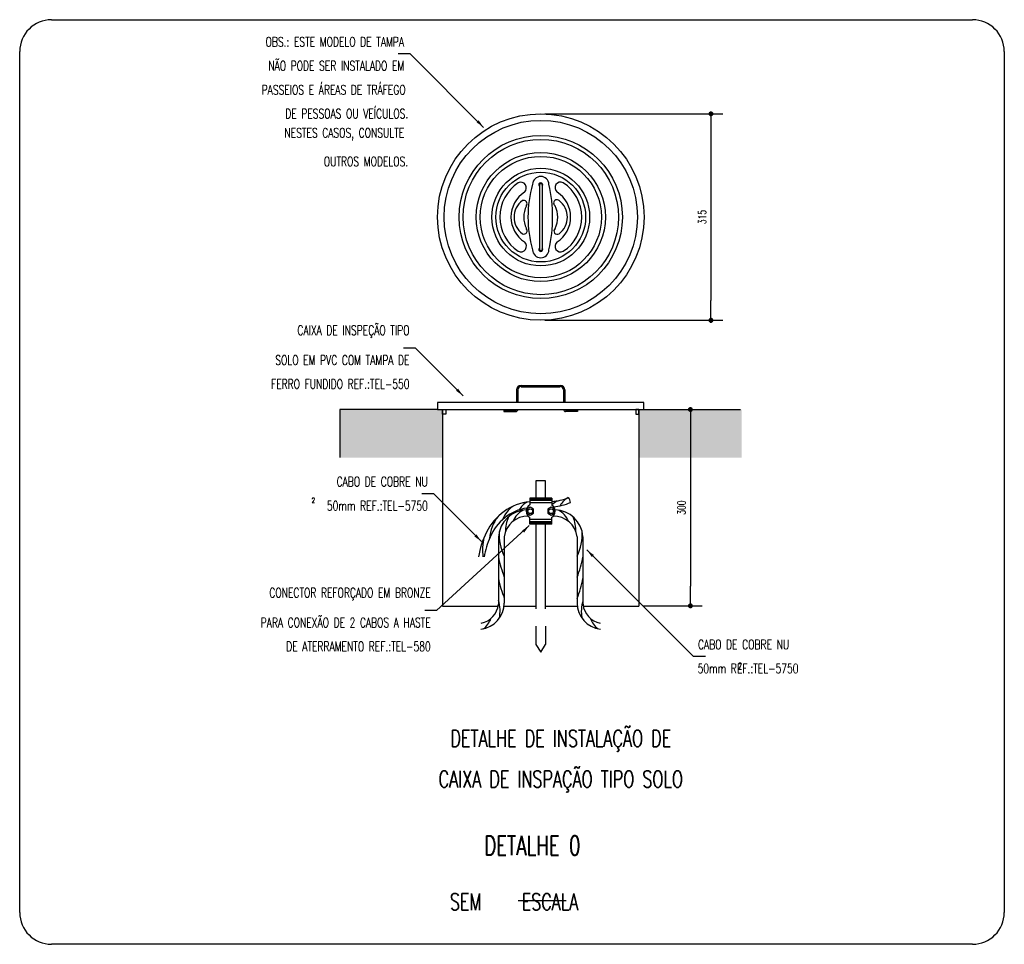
# Model space of a CAD drawing. Header units: millimetres. Extents: x 4477830 to 4478275, y -30323838 to -30323445.
# Tile 98 of 124: x 4478178 to 4478199, y -30323631 to -30323611. Entities that reach past the tile are written whole.
import ezdxf

# ---------------------------------------------------------------- set-up
doc = ezdxf.new("R2010")
doc.units = ezdxf.units.MM
doc.linetypes.add('NULL', pattern=[0])
for name, color, linetype, lineweight in [('C01', 1, 'Continuous', 30), ('C02', 2, 'Continuous', 30), ('C03', 3, 'Continuous', 30), ('C04', 4, 'Continuous', 30), ('C05', 4, 'Continuous', 30), ('P-MARGEM', 4, 'Continuous', 30)]:
    doc.layers.add(name, color=color, linetype=linetype, lineweight=lineweight)
doc.styles.add('ROMANS', font='romans.shx', dxfattribs={"width": 0.7})

msp = doc.modelspace()

# ---------------------------------------------------------------- hatches: boundary and pattern name
at = {"linetype": 'Continuous'}
for points in [[(4478192.643, -30323613.394), (4478192.639, -30323613.394), (4478192.634, -30323613.394), (4478192.63, -30323613.395), (4478192.626, -30323613.397), (4478192.622, -30323613.398), (4478192.618, -30323613.4), (4478192.614, -30323613.403), (4478192.61, -30323613.406), (4478192.607, -30323613.409), (4478192.604, -30323613.412), (4478192.601, -30323613.415), (4478192.599, -30323613.419), (4478192.597, -30323613.423), (4478192.595, -30323613.427), (4478192.594, -30323613.432), (4478192.593, -30323613.436), (4478192.592, -30323613.44), (4478192.592, -30323613.445), (4478192.592, -30323613.449), (4478192.593, -30323613.454), (4478192.594, -30323613.458), (4478192.595, -30323613.463), (4478192.597, -30323613.467), (4478192.599, -30323613.471), (4478192.601, -30323613.474), (4478192.604, -30323613.478), (4478192.607, -30323613.481), (4478192.61, -30323613.484), (4478192.614, -30323613.487), (4478192.618, -30323613.489), (4478192.622, -30323613.492), (4478192.626, -30323613.493), (4478192.63, -30323613.495), (4478192.634, -30323613.496), (4478192.639, -30323613.496), (4478192.643, -30323613.496), (4478192.643, -30323613.445), (4478192.643, -30323613.394), (4478192.643, -30323613.394)], [(4478192.643, -30323613.496), (4478192.648, -30323613.496), (4478192.652, -30323613.496), (4478192.657, -30323613.495), (4478192.661, -30323613.493), (4478192.665, -30323613.492), (4478192.669, -30323613.489), (4478192.673, -30323613.487), (4478192.676, -30323613.484), (4478192.68, -30323613.481), (4478192.683, -30323613.478), (4478192.685, -30323613.474), (4478192.688, -30323613.471), (4478192.69, -30323613.467), (4478192.692, -30323613.463), (4478192.693, -30323613.458), (4478192.694, -30323613.454), (4478192.695, -30323613.449), (4478192.695, -30323613.445), (4478192.695, -30323613.44), (4478192.694, -30323613.436), (4478192.693, -30323613.432), (4478192.692, -30323613.427), (4478192.69, -30323613.423), (4478192.688, -30323613.419), (4478192.685, -30323613.415), (4478192.683, -30323613.412), (4478192.68, -30323613.409), (4478192.676, -30323613.406), (4478192.673, -30323613.403), (4478192.669, -30323613.4), (4478192.665, -30323613.398), (4478192.661, -30323613.397), (4478192.657, -30323613.395), (4478192.652, -30323613.394), (4478192.648, -30323613.394), (4478192.643, -30323613.394), (4478192.643, -30323613.445), (4478192.643, -30323613.496), (4478192.643, -30323613.496)], [(4478192.643, -30323617.714), (4478192.639, -30323617.714), (4478192.634, -30323617.714), (4478192.63, -30323617.715), (4478192.626, -30323617.717), (4478192.622, -30323617.718), (4478192.618, -30323617.72), (4478192.614, -30323617.723), (4478192.61, -30323617.726), (4478192.607, -30323617.729), (4478192.604, -30323617.732), (4478192.601, -30323617.735), (4478192.599, -30323617.739), (4478192.597, -30323617.743), (4478192.595, -30323617.747), (4478192.594, -30323617.752), (4478192.593, -30323617.756), (4478192.592, -30323617.76), (4478192.592, -30323617.765), (4478192.592, -30323617.769), (4478192.593, -30323617.774), (4478192.594, -30323617.778), (4478192.595, -30323617.783), (4478192.597, -30323617.787), (4478192.599, -30323617.791), (4478192.601, -30323617.794), (4478192.604, -30323617.798), (4478192.607, -30323617.801), (4478192.61, -30323617.804), (4478192.614, -30323617.807), (4478192.618, -30323617.809), (4478192.622, -30323617.812), (4478192.626, -30323617.813), (4478192.63, -30323617.815), (4478192.634, -30323617.816), (4478192.639, -30323617.816), (4478192.643, -30323617.816), (4478192.643, -30323617.765), (4478192.643, -30323617.714), (4478192.643, -30323617.714)], [(4478192.643, -30323617.816), (4478192.648, -30323617.816), (4478192.652, -30323617.816), (4478192.657, -30323617.815), (4478192.661, -30323617.813), (4478192.665, -30323617.812), (4478192.669, -30323617.809), (4478192.673, -30323617.807), (4478192.676, -30323617.804), (4478192.68, -30323617.801), (4478192.683, -30323617.798), (4478192.685, -30323617.794), (4478192.688, -30323617.791), (4478192.69, -30323617.787), (4478192.692, -30323617.783), (4478192.693, -30323617.778), (4478192.694, -30323617.774), (4478192.695, -30323617.769), (4478192.695, -30323617.765), (4478192.695, -30323617.76), (4478192.694, -30323617.756), (4478192.693, -30323617.752), (4478192.692, -30323617.747), (4478192.69, -30323617.743), (4478192.688, -30323617.739), (4478192.685, -30323617.735), (4478192.683, -30323617.732), (4478192.68, -30323617.729), (4478192.676, -30323617.726), (4478192.673, -30323617.723), (4478192.669, -30323617.72), (4478192.665, -30323617.718), (4478192.661, -30323617.717), (4478192.657, -30323617.715), (4478192.652, -30323617.714), (4478192.648, -30323617.714), (4478192.643, -30323617.714), (4478192.643, -30323617.765), (4478192.643, -30323617.816), (4478192.643, -30323617.816)], [(4478192.213, -30323619.58), (4478192.209, -30323619.581), (4478192.204, -30323619.581), (4478192.2, -30323619.582), (4478192.195, -30323619.583), (4478192.191, -30323619.585), (4478192.187, -30323619.587), (4478192.184, -30323619.59), (4478192.18, -30323619.592), (4478192.177, -30323619.595), (4478192.174, -30323619.599), (4478192.171, -30323619.602), (4478192.168, -30323619.606), (4478192.166, -30323619.61), (4478192.165, -30323619.614), (4478192.163, -30323619.618), (4478192.162, -30323619.623), (4478192.162, -30323619.627), (4478192.162, -30323619.632), (4478192.162, -30323619.636), (4478192.162, -30323619.641), (4478192.163, -30323619.645), (4478192.165, -30323619.649), (4478192.166, -30323619.653), (4478192.168, -30323619.657), (4478192.171, -30323619.661), (4478192.174, -30323619.665), (4478192.177, -30323619.668), (4478192.18, -30323619.671), (4478192.184, -30323619.674), (4478192.187, -30323619.676), (4478192.191, -30323619.678), (4478192.195, -30323619.68), (4478192.2, -30323619.681), (4478192.204, -30323619.682), (4478192.209, -30323619.683), (4478192.213, -30323619.683), (4478192.213, -30323619.632), (4478192.213, -30323619.58), (4478192.213, -30323619.58)], [(4478192.213, -30323619.683), (4478192.217, -30323619.683), (4478192.222, -30323619.682), (4478192.226, -30323619.681), (4478192.231, -30323619.68), (4478192.235, -30323619.678), (4478192.239, -30323619.676), (4478192.243, -30323619.674), (4478192.246, -30323619.671), (4478192.249, -30323619.668), (4478192.252, -30323619.665), (4478192.255, -30323619.661), (4478192.258, -30323619.657), (4478192.26, -30323619.653), (4478192.261, -30323619.649), (4478192.263, -30323619.645), (4478192.264, -30323619.641), (4478192.264, -30323619.636), (4478192.264, -30323619.632), (4478192.264, -30323619.627), (4478192.264, -30323619.623), (4478192.263, -30323619.618), (4478192.261, -30323619.614), (4478192.26, -30323619.61), (4478192.258, -30323619.606), (4478192.255, -30323619.602), (4478192.252, -30323619.599), (4478192.249, -30323619.595), (4478192.246, -30323619.592), (4478192.243, -30323619.59), (4478192.239, -30323619.587), (4478192.235, -30323619.585), (4478192.231, -30323619.583), (4478192.226, -30323619.582), (4478192.222, -30323619.581), (4478192.217, -30323619.581), (4478192.213, -30323619.58), (4478192.213, -30323619.632), (4478192.213, -30323619.683), (4478192.213, -30323619.683)], [(4478192.213, -30323623.688), (4478192.209, -30323623.688), (4478192.204, -30323623.689), (4478192.2, -30323623.69), (4478192.195, -30323623.691), (4478192.191, -30323623.693), (4478192.187, -30323623.695), (4478192.184, -30323623.697), (4478192.18, -30323623.7), (4478192.177, -30323623.703), (4478192.174, -30323623.706), (4478192.171, -30323623.71), (4478192.168, -30323623.714), (4478192.166, -30323623.717), (4478192.165, -30323623.722), (4478192.163, -30323623.726), (4478192.162, -30323623.73), (4478192.162, -30323623.735), (4478192.162, -30323623.739), (4478192.162, -30323623.744), (4478192.162, -30323623.748), (4478192.163, -30323623.753), (4478192.165, -30323623.757), (4478192.166, -30323623.761), (4478192.168, -30323623.765), (4478192.171, -30323623.769), (4478192.174, -30323623.772), (4478192.177, -30323623.776), (4478192.18, -30323623.779), (4478192.184, -30323623.781), (4478192.187, -30323623.784), (4478192.191, -30323623.786), (4478192.195, -30323623.788), (4478192.2, -30323623.789), (4478192.204, -30323623.79), (4478192.209, -30323623.79), (4478192.213, -30323623.791), (4478192.213, -30323623.739), (4478192.213, -30323623.688), (4478192.213, -30323623.688)], [(4478192.213, -30323623.791), (4478192.217, -30323623.79), (4478192.222, -30323623.79), (4478192.226, -30323623.789), (4478192.231, -30323623.788), (4478192.235, -30323623.786), (4478192.239, -30323623.784), (4478192.243, -30323623.781), (4478192.246, -30323623.779), (4478192.249, -30323623.776), (4478192.252, -30323623.772), (4478192.255, -30323623.769), (4478192.258, -30323623.765), (4478192.26, -30323623.761), (4478192.261, -30323623.757), (4478192.263, -30323623.753), (4478192.264, -30323623.748), (4478192.264, -30323623.744), (4478192.264, -30323623.739), (4478192.264, -30323623.735), (4478192.264, -30323623.73), (4478192.263, -30323623.726), (4478192.261, -30323623.722), (4478192.26, -30323623.717), (4478192.258, -30323623.714), (4478192.255, -30323623.71), (4478192.252, -30323623.706), (4478192.249, -30323623.703), (4478192.246, -30323623.7), (4478192.243, -30323623.697), (4478192.239, -30323623.695), (4478192.235, -30323623.693), (4478192.231, -30323623.691), (4478192.226, -30323623.69), (4478192.222, -30323623.689), (4478192.217, -30323623.688), (4478192.213, -30323623.688), (4478192.213, -30323623.739), (4478192.213, -30323623.791), (4478192.213, -30323623.791)]]:
    msp.add_hatch(color=7, dxfattribs=at).paths.add_polyline_path(points)
at = {"layer": 'C01', "linetype": 'Continuous'}
for points in [[(4478186.92, -30323619.632), (4478184.877, -30323619.632), (4478184.877, -30323620.637), (4478187.023, -30323620.637), (4478187.023, -30323619.632), (4478186.92, -30323619.632), (4478186.92, -30323619.632)], [(4478193.181, -30323619.632), (4478191.137, -30323619.632), (4478191.137, -30323620.637), (4478193.284, -30323620.637), (4478193.284, -30323619.632), (4478193.181, -30323619.632), (4478193.181, -30323619.632)]]:
    msp.add_hatch(color=1, dxfattribs=at).paths.add_polyline_path(points)
at = {"layer": 'C02', "linetype": 'Continuous', "true_color": 0x000000}
for points in [[(4478187.779, -30323613.578), (4478187.737, -30323613.621), (4478187.885, -30323613.728), (4478187.779, -30323613.578), (4478187.779, -30323613.578)], [(4478187.353, -30323619.198), (4478187.31, -30323619.24), (4478187.458, -30323619.347), (4478187.353, -30323619.198), (4478187.353, -30323619.198)], [(4478188.691, -30323622.164), (4478188.733, -30323622.207), (4478188.84, -30323622.059), (4478188.691, -30323622.164), (4478188.691, -30323622.164)], [(4478187.735, -30323622.244), (4478187.693, -30323622.287), (4478187.841, -30323622.394), (4478187.735, -30323622.244), (4478187.735, -30323622.244)], [(4478190.151, -30323622.718), (4478190.194, -30323622.676), (4478190.046, -30323622.569), (4478190.151, -30323622.718), (4478190.151, -30323622.718)]]:
    msp.add_hatch(color=18, dxfattribs=at).paths.add_polyline_path(points)

# ---------------------------------------------------------------- linework, layer by layer
at = {"color": 18, "linetype": 'Continuous', "true_color": 0x000000}
for p, q in [((4478189.164, -30323613.445), (4478192.89, -30323613.445)), ((4478192.643, -30323613.445), (4478192.643, -30323613.856)), ((4478192.643, -30323613.856), (4478192.643, -30323617.354)), ((4478192.643, -30323617.765), (4478192.643, -30323617.354)), ((4478189.164, -30323617.765), (4478192.89, -30323617.765)), ((4478191.323, -30323619.632), (4478192.46, -30323619.632)), ((4478192.213, -30323619.632), (4478192.213, -30323620.043)), ((4478192.213, -30323620.043), (4478192.213, -30323623.328)), ((4478192.213, -30323623.739), (4478192.213, -30323623.328)), ((4478191.22, -30323623.739), (4478192.46, -30323623.739))]:
    msp.add_line(p, q, dxfattribs=at)
at = {"linetype": 'Continuous'}
for points in [[(4478192.643, -30323613.496), (4478192.643, -30323613.394), (4478192.643, -30323613.394), (4478192.643, -30323613.496), (4478192.643, -30323613.496)], [(4478192.643, -30323617.714), (4478192.643, -30323617.816), (4478192.643, -30323617.816), (4478192.643, -30323617.714), (4478192.643, -30323617.714)], [(4478192.213, -30323619.683), (4478192.213, -30323619.58), (4478192.213, -30323619.58), (4478192.213, -30323619.683), (4478192.213, -30323619.683)], [(4478192.213, -30323623.688), (4478192.213, -30323623.791), (4478192.213, -30323623.791), (4478192.213, -30323623.688), (4478192.213, -30323623.688)]]:
    msp.add_lwpolyline(points, dxfattribs=at)
at = {"layer": 'C01'}
for p, q in [((4478184.877, -30323619.632), (4478184.877, -30323620.637)), ((4478189.31, -30323621.5), (4478188.851, -30323621.5)), ((4478189.31, -30323621.513), (4478188.851, -30323621.513)), ((4478189.31, -30323621.536), (4478188.851, -30323621.536)), ((4478189.31, -30323621.585), (4478188.851, -30323621.585)), ((4478189.31, -30323621.933), (4478188.851, -30323621.933)), ((4478189.31, -30323621.982), (4478188.851, -30323621.982)), ((4478189.31, -30323622.005), (4478188.851, -30323622.005)), ((4478189.31, -30323622.018), (4478188.851, -30323622.018))]:
    msp.add_line(p, q, dxfattribs=at)
for centre, radius, start, end in [((4478188.793, -30323622.106), 0.537, 123.706, 160.756), ((4478189.018, -30323621.968), 0.457, 118.936, 148.834), ((4478189.647, -30323621.942), 0.457, 118.936, 136.706), ((4478189.878, -30323621.874), 0.457, 118.936, 148.834), ((4478188.839, -30323622.38), 0.829, 141.818, 176.443), ((4478188.929, -30323622.14), 0.461, 118.37, 158.14), ((4478188.51, -30323621.36), 0.477, 306.12, 306.237), ((4478189.232, -30323622.14), 0.461, 21.86, 61.6303), ((4478189.106, -30323622.178), 0.763, 156.911, 180.959), ((4478189.055, -30323622.178), 0.763, 359.041, 23.0888), ((4478189.224, -30323622.246), 1.012, 176.422, 206.517), ((4478188.937, -30323622.246), 1.012, 333.483, 3.5779), ((4478189.13, -30323622.579), 1.266, 167.715, 186.207), ((4478190.506, -30323622.268), 2.354, 191.052, 201.703), ((4478187.655, -30323622.268), 2.354, 338.297, 348.948), ((4478190.506, -30323622.713), 2.354, 191.052, 201.703), ((4478187.655, -30323622.713), 2.354, 338.297, 348.948), ((4478187.497, -30323623.851), 0.733, 348.524, 17.7747), ((4478190.663, -30323623.851), 0.733, 162.225, 191.476), ((4478187.59, -30323623.844), 0.477, 307.977, 340.236), ((4478190.571, -30323623.844), 0.477, 199.764, 232.023)]:
    msp.add_arc(centre, radius, start, end, dxfattribs=at)
at = {"layer": 'C02', "color": 5}
for p, q in [((4478186.349, -30323612.192), (4478186.099, -30323612.192)), ((4478187.885, -30323613.728), (4478186.349, -30323612.192)), ((4478186.459, -30323618.348), (4478186.209, -30323618.348)), ((4478187.458, -30323619.347), (4478186.459, -30323618.348)), ((4478186.92, -30323619.632), (4478184.877, -30323619.632)), ((4478191.137, -30323619.632), (4478193.261, -30323619.632)), ((4478189.182, -30323621.123), (4478188.978, -30323621.123)), ((4478188.978, -30323621.123), (4478188.978, -30323621.485)), ((4478189.182, -30323621.485), (4478189.182, -30323621.123)), ((4478186.841, -30323621.394), (4478186.591, -30323621.394)), ((4478187.841, -30323622.394), (4478186.841, -30323621.394)), ((4478188.84, -30323622.059), (4478186.903, -30323623.838)), ((4478188.978, -30323622.032), (4478188.978, -30323623.803)), ((4478189.182, -30323623.803), (4478189.182, -30323622.032)), ((4478188.195, -30323622.293), (4478188.195, -30323623.706)), ((4478188.318, -30323622.294), (4478188.318, -30323623.681)), ((4478189.842, -30323622.294), (4478189.842, -30323623.681)), ((4478189.965, -30323622.293), (4478189.965, -30323623.706)), ((4478190.046, -30323622.569), (4478192.276, -30323624.798)), ((4478186.903, -30323623.838), (4478186.653, -30323623.838)), ((4478187.023, -30323623.746), (4478188.19, -30323623.746)), ((4478188.314, -30323623.746), (4478188.978, -30323623.746)), ((4478189.182, -30323623.746), (4478189.847, -30323623.746)), ((4478189.971, -30323623.746), (4478191.137, -30323623.746)), ((4478188.978, -30323624.165), (4478188.978, -30323624.549)), ((4478189.182, -30323624.165), (4478189.182, -30323624.549)), ((4478188.978, -30323624.549), (4478189.08, -30323624.705)), ((4478189.08, -30323624.705), (4478189.182, -30323624.549)), ((4478192.526, -30323624.798), (4478192.276, -30323624.798))]:
    msp.add_line(p, q, dxfattribs=at)
at = {"layer": 'C02', "color": 116, "true_color": 0x136734}
for points in [[(4478188.791, -30323621.718), (4478188.791, -30323621.8), (4478188.862, -30323621.841), (4478188.933, -30323621.8), (4478188.933, -30323621.718), (4478188.862, -30323621.677), (4478188.791, -30323621.718)], [(4478189.227, -30323621.718), (4478189.227, -30323621.8), (4478189.298, -30323621.841), (4478189.369, -30323621.8), (4478189.369, -30323621.718), (4478189.298, -30323621.677), (4478189.227, -30323621.718)]]:
    msp.add_lwpolyline(points, close=True, dxfattribs=at)
at = {"layer": 'C02', "color": 5}
for centre, radius in [((4478189.082, -30323615.605), 2.16), ((4478189.082, -30323615.605), 2.023), ((4478189.082, -30323615.605), 1.707), ((4478189.082, -30323615.605), 1.625), ((4478189.082, -30323615.605), 1.351), ((4478189.082, -30323615.605), 1.269), ((4478189.082, -30323615.605), 1.022), ((4478189.082, -30323615.605), 0.939), ((4478188.862, -30323621.759), 0.0492), ((4478189.298, -30323621.759), 0.0492)]:
    msp.add_circle(centre, radius, dxfattribs=at)
for centre, radius, start, end in [((4478189.082, -30323614.928), 0.172, 2.7029, 177.297), ((4478189.082, -30323615.605), 0.857, 123.329, 236.671), ((4478188.662, -30323614.995), 0.118, 311.001, 115.657), ((4478191.259, -30323615.605), 2.446, 163.739, 196.261), ((4478189.082, -30323614.928), 0.0411, 311.252, 227.627), ((4478186.246, -30323615.605), 3.084, 347.171, 12.8291), ((4478189.497, -30323614.991), 0.117, 61.2824, 232.059), ((4478189.082, -30323615.605), 0.857, 303.329, 56.6707), ((4478189.082, -30323615.605), 0.624, 123.329, 236.671), ((4478188.953, -30323615.607), 0.43, 126.388, 233.612), ((4478188.723, -30323615.327), 0.0712, 321.985, 110.791), ((4478189.42, -30323615.312), 0.0689, 47.9695, 238.473), ((4478189.082, -30323615.605), 0.624, 303.329, 56.6707), ((4478189.207, -30323615.607), 0.432, 306.779, 53.2212), ((4478189.272, -30323615.607), 0.546, 154.384, 205.616), ((4478188.882, -30323615.607), 0.555, 334.791, 25.2092), ((4478188.729, -30323615.891), 0.0696, 243.474, 43.7497), ((4478189.426, -30323615.898), 0.0686, 127.522, 306.035), ((4478188.663, -30323616.216), 0.118, 243.927, 49.4144), ((4478189.082, -30323616.285), 0.171, 181.577, 358.423), ((4478189.082, -30323616.285), 0.0411, 132.373, 48.7475), ((4478189.498, -30323616.218), 0.117, 128.275, 298.384), ((4478188.963, -30323622.681), 1.124, 95.7504, 154.712), ((4478189.267, -30323620.576), 0.979, 272.487, 293.649), ((4478189.248, -30323620.547), 1.124, 275.291, 293.85), ((4478189.531, -30323621.587), 0.172, 3.7058, 41.5339), ((4478188.935, -30323622.662), 0.979, 98.2967, 158.6), ((4478188.808, -30323622.341), 0.614, 92.34, 175.469), ((4478188.804, -30323622.353), 0.489, 88.0223, 173.045), ((4478189.357, -30323622.353), 0.489, 6.9551, 91.9777), ((4478189.353, -30323622.341), 0.614, 4.5315, 87.66), ((4478189.285, -30323622.916), 1.518, 151.862, 172.43), ((4478189.099, -30323622.85), 1.206, 153.103, 173.637), ((4478187.76, -30323623.675), 0.558, 277.215, 359.393), ((4478187.752, -30323623.665), 0.445, 280.72, 354.682), ((4478190.4, -30323623.675), 0.558, 180.607, 262.785), ((4478190.409, -30323623.665), 0.445, 185.318, 259.28)]:
    msp.add_arc(centre, radius, start, end, dxfattribs=at)
at = {"layer": 'C03', "color": 116, "true_color": 0x136734}
for p, q in [((4478189.054, -30323614.926), (4478189.054, -30323616.292)), ((4478189.109, -30323614.926), (4478189.109, -30323616.292)), ((4478188.851, -30323621.485), (4478188.851, -30323621.626)), ((4478189.31, -30323621.485), (4478188.851, -30323621.485)), ((4478189.31, -30323621.485), (4478189.31, -30323621.626)), ((4478188.851, -30323622.032), (4478188.851, -30323621.892)), ((4478189.31, -30323622.032), (4478188.851, -30323622.032)), ((4478189.31, -30323622.032), (4478189.31, -30323621.892))]:
    msp.add_line(p, q, dxfattribs=at)
for points in [[(4478186.92, -30323619.488), (4478186.92, -30323619.632), (4478191.24, -30323619.632), (4478191.24, -30323619.488), (4478186.92, -30323619.488)], [(4478187.092, -30323619.728), (4478187.023, -30323619.728), (4478187.023, -30323619.632), (4478187.092, -30323619.632), (4478187.092, -30323619.728)], [(4478191.069, -30323619.728), (4478191.137, -30323619.728), (4478191.137, -30323619.632), (4478191.069, -30323619.632), (4478191.069, -30323619.728)]]:
    msp.add_lwpolyline(points, close=True, dxfattribs=at)
for centre, radius, start, end in [((4478189.082, -30323614.937), 0.0296, 22.1131, 157.887), ((4478189.082, -30323616.268), 0.0363, 220.874, 319.126), ((4478188.939, -30323621.759), 0.16, 123.612, 236.388), ((4478189.221, -30323621.759), 0.16, 303.612, 56.3875)]:
    msp.add_arc(centre, radius, start, end, dxfattribs=at)
at = {"layer": 'C04', "color": 146, "true_color": 0x105689}
for p, q in [((4478188.67, -30323619.126), (4478189.49, -30323619.126)), ((4478188.67, -30323619.154), (4478189.49, -30323619.154)), ((4478188.574, -30323619.222), (4478188.574, -30323619.488)), ((4478188.602, -30323619.222), (4478188.602, -30323619.488)), ((4478189.559, -30323619.222), (4478189.559, -30323619.488)), ((4478189.586, -30323619.222), (4478189.586, -30323619.488)), ((4478188.312, -30323619.645), (4478188.312, -30323619.673)), ((4478188.312, -30323619.645), (4478188.561, -30323619.645)), ((4478188.312, -30323619.673), (4478188.561, -30323619.673)), ((4478189.849, -30323619.645), (4478189.6, -30323619.645)), ((4478189.849, -30323619.673), (4478189.6, -30323619.673)), ((4478189.849, -30323619.645), (4478189.849, -30323619.673)), ((4478188.612, -30323629.905), (4478189.612, -30323629.905))]:
    msp.add_line(p, q, dxfattribs=at)
at = {"layer": 'C04'}
for centre, radius, start, end in [((4478188.67, -30323619.222), 0.096, 90, 180), ((4478188.67, -30323619.222), 0.0686, 90, 180), ((4478189.49, -30323619.222), 0.096, 0, 90), ((4478189.49, -30323619.222), 0.0686, 0, 90), ((4478188.561, -30323619.632), 0.0411, 270, 0), ((4478188.561, -30323619.632), 0.0137, 270, 0), ((4478189.6, -30323619.632), 0.0411, 180, 270), ((4478189.6, -30323619.632), 0.0137, 180, 270)]:
    msp.add_arc(centre, radius, start, end, dxfattribs=at)
at = {"layer": 'C05', "color": 146, "true_color": 0x105689}
for p, q in [((4478187.023, -30323619.632), (4478187.023, -30323623.746)), ((4478191.137, -30323619.632), (4478191.137, -30323623.746))]:
    msp.add_line(p, q, dxfattribs=at)
at = {"layer": 'P-MARGEM', "color": 18, "true_color": 0x000000}
for p, q in [((4478178.843, -30323611.476), (4478198.116, -30323611.476)), ((4478178.178, -30323630.155), (4478178.178, -30323612.142)), ((4478198.782, -30323612.142), (4478198.782, -30323630.155)), ((4478198.116, -30323630.82), (4478178.843, -30323630.82))]:
    msp.add_line(p, q, dxfattribs=at)
for centre, start, end in [((4478178.843, -30323612.142), 90, 180), ((4478198.116, -30323612.142), 0, 90), ((4478178.843, -30323630.155), 180, 270), ((4478198.116, -30323630.155), 270, 0)]:
    msp.add_arc(centre, 0.665, start, end, dxfattribs=at)

# ---------------------------------------------------------------- texts
at = {"color": 18, "linetype": 'NULL', "true_color": 0x000000, "char_height": 0.1646, "width": 0.89339, "attachment_point": 8, "rotation": 90.0002, "line_spacing_factor": 0.798, "style": 'ROMANS'}
for s, insert in [('315', (4478192.541, -30323615.605)), ('300', (4478192.11, -30323621.685))]:
    msp.add_mtext(s, dxfattribs=dict(at, insert=insert))
at = {"layer": 'C03', "color": 18, "linetype": 'NULL', "true_color": 0x000000, "line_spacing_factor": 0.798, "style": 'ROMANS'}
for s, insert, char_height, width, attachment_point in [('OBS.: ESTE MODELO DE TAMPA', (4478186.22, -30323612.039), 0.2, 9.5619, 9), ('NÃO PODE SER INSTALADO EM', (4478186.225, -30323612.54), 0.2, 9.33333, 9), ('PASSEIOS E ÁREAS DE TRÁFEGO', (4478186.253, -30323613.043), 0.2, 9.88571, 9), ('DE PESSOAS OU VEÍCULOS.', (4478186.308, -30323613.542), 0.2, 8.38095, 9), ('NESTES CASOS, CONSULTE', (4478186.225, -30323614.004), 0.2, 8.11429, 9), ('OUTROS MODELOS.', (4478186.306, -30323614.542), 0.2, 5.61905, 9), ('CAIXA DE INSPEÇÃO TIPO', (4478186.335, -30323618.132), 0.2, 7.67619, 9), ('SOLO EM PVC COM TAMPA DE', (4478186.335, -30323618.698), 0.2, 9.35238, 9), ('FERRO FUNDIDO REF.:TEL-550', (4478186.335, -30323619.198), 0.2, 9.33333, 9), ('CABO DE COBRE NU', (4478186.718, -30323621.241), 0.2, 6.26667, 9), ('2', (4478184.286, -30323621.581), 0.1, 0.1619, 7), ('50mm REF.:TEL-5750', (4478186.718, -30323621.745), 0.2, 6.74286, 9), ('CONECTOR REFORÇADO EM BRONZE', (4478186.779, -30323623.622), 0.2, 10.97143, 9), ('PARA CONEXÃO DE 2 CABOS A HASTE', (4478186.779, -30323624.189), 0.2, 11.82857, 9), ('DE ATERRAMENTO REF.:TEL-580', (4478186.778, -30323624.688), 0.2, 9.73333, 9), ('CABO DE COBRE NU', (4478192.372, -30323624.649), 0.2, 6.26667, 7), ('50mm REF.:TEL-5750', (4478192.363, -30323625.149), 0.2, 6.74286, 7), ('2', (4478193.205, -30323625.069), 0.14, 0.22667, 7)]:
    msp.add_mtext(s, dxfattribs=dict(at, insert=insert, char_height=char_height, width=width, attachment_point=attachment_point))
at = {"layer": 'C04', "color": 5, "linetype": 'NULL', "char_height": 0.35, "line_spacing_factor": 0.798, "style": 'ROMANS'}
for s, insert, width, attachment_point in [('DETALHE DE INSTALAÇÃO DE', (4478189.501, -30323626.787), 15.1, 8), ('CAIXA DE INSPAÇÃO TIPO SOLO', (4478189.501, -30323627.638), 16.8, 8), ('SEM     ESCALA', (4478187.181, -30323630.105), 9.33333, 7)]:
    msp.add_mtext(s, dxfattribs=dict(at, insert=insert, width=width, attachment_point=attachment_point))
at = {"layer": 'C05', "color": 18, "linetype": 'NULL', "true_color": 0x000000, "insert": (4478187.896, -30323628.953), "char_height": 0.4, "width": 6.47619, "attachment_point": 7, "line_spacing_factor": 0.798, "style": 'ROMANS'}
msp.add_mtext('DETALHE 0', dxfattribs=at)

doc.saveas('drawing.dxf')
